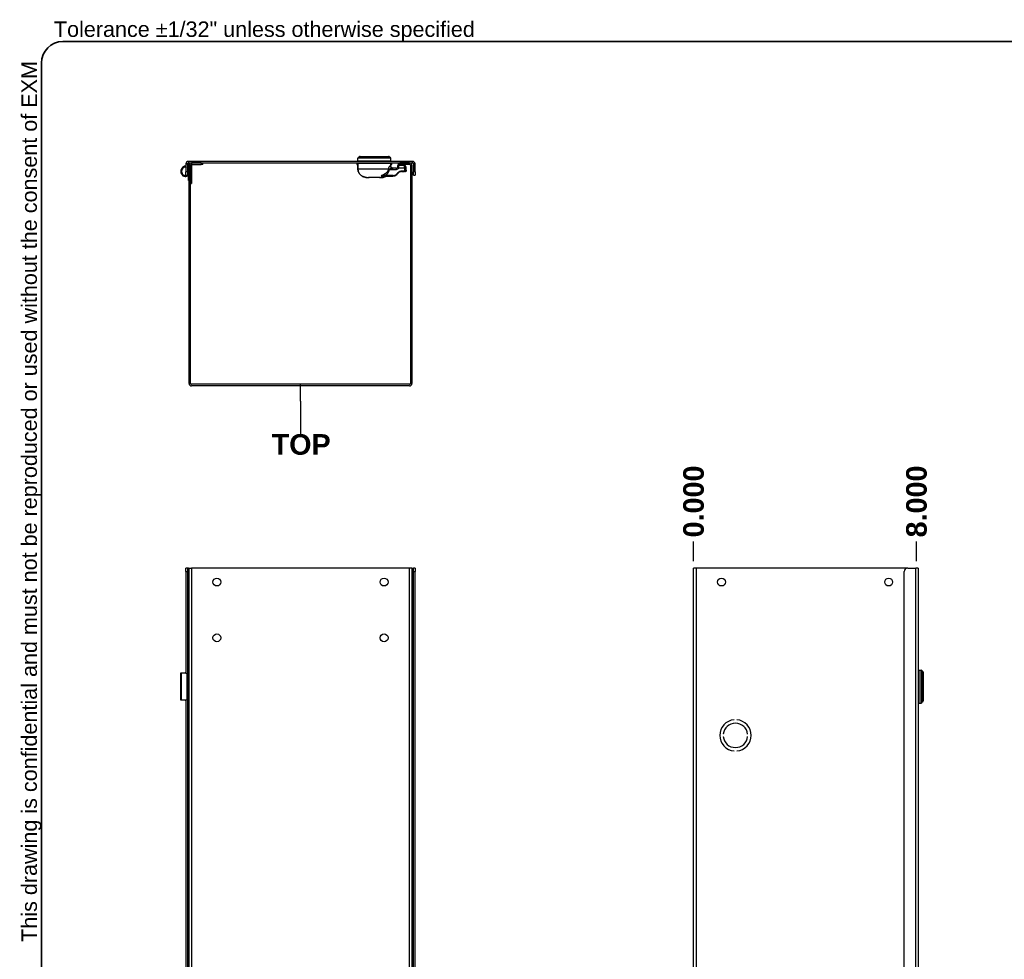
# Model space of a CAD drawing. Header units: inches. Extents: x 2 to 103, y 2 to 66.
# Tile 6 of 21: x 2 to 37, y 33 to 66. Entities that reach past the tile are written whole.
import ezdxf

# ---------------------------------------------------------------- set-up
doc = ezdxf.new("R2010")
doc.units = ezdxf.units.IN
doc.header["$LTSCALE"] = 6.141898
doc.header["$MEASUREMENT"] = 0
doc.linetypes.add('CHAIN', pattern=[0.7087, 0.4724, -0.0591, 0.1181, -0.0591])
doc.layers.get('0').update_dxf_attribs({"lineweight": 25})
for name, color, linetype, lineweight in [('Dimensions(ANSI)', 7, 'Continuous', 25), ('Sketch Geometry(ANSI)', 7, 'Continuous', 25), ('Symbols(ANSI)', 7, 'Continuous', 25), ('Visible Edges(ANSI)', 7, 'Continuous', 25), ('Visible Tangent Edges(ANSI)', 7, 'Continuous', 25), ('Work Point(ANSI)', 7, 'Continuous', 25)]:
    doc.layers.add(name, color=color, linetype=linetype, lineweight=lineweight)
doc.styles.add('Current-ANSI', font='arial.ttf')
doc.styles.add('Dimension-ANSI', font='arialbd.ttf')
doc.dimstyles.new('INCH-ANSI-VERTICAL', dxfattribs={"dimscale": 6.141898, "dimtxt": 0.12, "dimasz": 0.098425, "dimexe": 0.04, "dimexo": 0.04, "dimgap": 0.031496, "dimtad": 0, "dimtih": 1, "dimtoh": 1, "dimdec": 3, "dimrnd": 1e-08, "dimzin": 0, "dimdsep": 46, "dimtxsty": 'Dimension-ANSI', "dimcen": 0.09, "dimdle": 0.312, "dimclrd": 179, "dimclre": 179, "dimclrt": 7, "dimadec": 1, "dimazin": 0, "dimtfac": 1, "dimtdec": 3, "dimtofl": 0, "dimtmove": 0, "dimatfit": 3, "dimfxl": 1, "dimtolj": 1, "dimtzin": 4, "dimlwd": 25, "dimlwe": 25, "dimarcsym": 0})

# ---------------------------------------------------------------- blocks, each defined once
blk = doc.blocks.new('Datum Identifier3')
at = {"layer": 'Symbols(ANSI)', "color": 7, "linetype": 'Continuous', "lineweight": 25}
for p, q in [((1.9475, 8.5942), (1.9475, 8.6927)), ((1.9475, 8.5942), (1.9475, 8.5886)), ((1.9475, 8.5886), (1.9475, 8.4045))]:
    blk.add_line(p, q, dxfattribs=at)
at = {"layer": 'Symbols(ANSI)', "color": 7, "insert": (1.779, 8.2805), "char_height": 0.12, "attachment_point": 7, "style": 'Dimension-ANSI'}
blk.add_mtext('TOP', dxfattribs=at)
blk = doc.blocks.new('*D17')
at = {"layer": 'Defpoints', "color": 0, "linetype": 'Continuous', "transparency": 16777216}
for p in [(26.042, 47.759), (26.042, 46.806), (26.042, 46.806)]:
    blk.add_point(p, dxfattribs=at)
at = {"layer": 'Dimensions(ANSI)', "color": 179, "linetype": 'Continuous', "lineweight": 25, "true_color": 0x262658, "transparency": 16777216}
blk.add_line((26.042, 47.051), (26.042, 47.759), dxfattribs=at)
at = {"layer": 'Dimensions(ANSI)', "color": 7, "linetype": 'Continuous', "lineweight": 25, "transparency": 16777216, "insert": (26.042, 49.194), "char_height": 0.737, "attachment_point": 5, "rotation": 90, "style": 'Dimension-ANSI'}
blk.add_mtext('\\A1;0.000', dxfattribs=at)
blk = doc.blocks.new('*D18')
at = {"layer": 'Defpoints', "color": 0, "linetype": 'Continuous', "transparency": 16777216}
for p in [(34.027, 47.759), (26.042, 46.806), (34.027, 46.806)]:
    blk.add_point(p, dxfattribs=at)
at = {"layer": 'Dimensions(ANSI)', "color": 179, "linetype": 'Continuous', "lineweight": 25, "true_color": 0x262658, "transparency": 16777216}
blk.add_line((34.027, 47.051), (34.027, 47.759), dxfattribs=at)
at = {"layer": 'Dimensions(ANSI)', "color": 7, "linetype": 'Continuous', "lineweight": 25, "transparency": 16777216, "insert": (34.027, 49.194), "char_height": 0.737, "attachment_point": 5, "rotation": 90, "style": 'Dimension-ANSI'}
blk.add_mtext('\\A1;8.000', dxfattribs=at)
blk = doc.blocks.new('Borders 1_EXM - B (Inch)')
at = {"layer": 'Sketch Geometry(ANSI)', "linetype": 'Continuous', "lineweight": 35}
for p, q in [((16.4375, 10.6915), (0.5625, 10.6915)), ((0.4375, 10.5665), (0.4375, 0.3795))]:
    blk.add_line(p, q, dxfattribs=at)
blk.add_arc((0.5625, 10.5665), 0.125, 90, 180, dxfattribs=at)
at = {"layer": 'Symbols(ANSI)', "color": 7, "insert": (0.5095, 10.6915), "char_height": 0.09, "attachment_point": 7, "style": 'Current-ANSI'}
blk.add_mtext('Tolerance ±1/32" unless otherwise specified', dxfattribs=at)
at = {"layer": 'Symbols(ANSI)', "color": 7, "insert": (0.4375, 5.4415), "char_height": 0.09, "attachment_point": 7, "rotation": 90, "style": 'Current-ANSI'}
blk.add_mtext('This drawing is confidential and must not be reproduced or used without the consent of EXM', dxfattribs=at)
at = {"layer": 'Symbols(ANSI)', "color": 7, "style": 'Current-ANSI'}
blk.add_attdef('FILENAME_AND_PATH_001', (6.2084, 10.718), '', height=0.09, dxfattribs=at)

msp = doc.modelspace()

# ---------------------------------------------------------------- linework, layer by layer
at = {"layer": 'Visible Edges(ANSI)'}
for p, q in [((15.97752, 61.37385), (7.94515, 61.37385)), ((14.01678, 61.39349), (14.01678, 61.48387)), ((14.09458, 61.5546), (15.1178, 61.5546)), ((15.19559, 61.39349), (15.19559, 61.48387)), ((7.85931, 61.28801), (7.85931, 60.99957)), ((7.91421, 61.28801), (7.91421, 60.99957)), ((7.91664, 61.2384), (7.93361, 61.27479)), ((7.94982, 60.76865), (7.92523, 61.12023)), ((7.96032, 61.26234), (7.94335, 61.22595)), ((7.94515, 61.31895), (15.97752, 61.31895)), ((7.95455, 61.12354), (7.9691, 60.91539)), ((7.9691, 61.25907), (7.97312, 61.25907)), ((7.9691, 61.23312), (7.9691, 61.25907)), ((7.9691, 53.42032), (7.9691, 61.23312)), ((8.02399, 53.42032), (8.02399, 61.23312)), ((8.05346, 61.24822), (8.05346, 60.65882)), ((8.40825, 61.31895), (8.05493, 61.31895)), ((8.05493, 61.26406), (8.40825, 61.26406)), ((8.46813, 61.26406), (8.40825, 61.26406)), ((8.46813, 61.26406), (8.46813, 61.31895)), ((13.97749, 61.31895), (13.97749, 61.27402)), ((14.00709, 61.26314), (13.9868, 61.26421)), ((14.00709, 61.26314), (14.01619, 61.26267)), ((14.01619, 61.29615), (14.01619, 61.10951)), ((14.02605, 61.30598), (15.18967, 61.30598)), ((14.9893, 61.3149), (14.22308, 61.3149)), ((14.5276, 61.30598), (14.5276, 61.3149)), ((14.68478, 61.3149), (14.68478, 61.30598)), ((15.20008, 61.20617), (15.20008, 61.29615)), ((15.20008, 61.26287), (15.20529, 61.26314)), ((15.22558, 61.26421), (15.20529, 61.26314)), ((15.23489, 61.27402), (15.23489, 61.31895)), ((15.39206, 61.12758), (15.25217, 61.12758)), ((15.43135, 61.20518), (15.43135, 61.18393)), ((15.43135, 61.18393), (15.43135, 61.16688)), ((15.45454, 61.31895), (15.45454, 61.26406)), ((15.51442, 61.26406), (15.45454, 61.26406)), ((15.47163, 61.24446), (15.66908, 61.23952)), ((15.86773, 61.31895), (15.51442, 61.31895)), ((15.86773, 61.26406), (15.51442, 61.26406)), ((15.59663, 61.0097), (15.68237, 61.0097)), ((15.72588, 61.0097), (15.68237, 61.0097)), ((15.7457, 61.14637), (15.7457, 61.16096)), ((15.7457, 61.05525), (15.7457, 61.14637)), ((15.89867, 61.23312), (15.89867, 53.42032)), ((15.95357, 61.23312), (15.95357, 53.42032)), ((16.00846, 61.28801), (16.00846, 60.99957)), ((16.06335, 60.99957), (16.06335, 61.28801)), ((7.85931, 60.87482), (7.85931, 60.99957)), ((7.85931, 60.87482), (7.91421, 60.87482)), ((7.90808, 60.85529), (7.89897, 60.87482)), ((7.90808, 60.85529), (7.90172, 60.85232)), ((7.91421, 60.99957), (7.91421, 60.87482)), ((7.9553, 60.69025), (7.94982, 60.76865)), ((7.9553, 60.69025), (7.9691, 60.69122)), ((8.05346, 60.65882), (8.05346, 60.58023)), ((14.32022, 60.7969), (14.32022, 60.7969)), ((14.32367, 60.79516), (14.394, 60.79516)), ((14.394, 60.79516), (14.41365, 60.79516)), ((14.41351, 60.79524), (14.41351, 60.79524)), ((14.41365, 60.79516), (14.42514, 60.79516)), ((14.41948, 60.79518), (14.41948, 60.79518)), ((14.78724, 60.79516), (14.42514, 60.79516)), ((14.78724, 60.79516), (14.79873, 60.79516)), ((14.7929, 60.79518), (14.7929, 60.79518)), ((14.79873, 60.79516), (14.81837, 60.79516)), ((14.79886, 60.79524), (14.79886, 60.79524)), ((14.81837, 60.79516), (14.88812, 60.79516)), ((14.92831, 60.84722), (15.27139, 60.84722)), ((15.41031, 60.90477), (15.4577, 60.95216)), ((16.00846, 60.87482), (16.00846, 60.99957)), ((16.00846, 60.87482), (16.06335, 60.87482)), ((16.06335, 60.99957), (16.06335, 60.87482)), ((8.02399, 60.58023), (8.05346, 60.58023)), ((15.86773, 53.38938), (8.05493, 53.38938)), ((15.86773, 53.33449), (8.05493, 53.33449)), ((7.85931, 46.68092), (7.85931, 46.80568)), ((7.91421, 46.80568), (7.85931, 46.80568)), ((7.85931, 46.68092), (7.85931, 43.05006)), ((7.94515, 46.80568), (7.91421, 46.80568)), ((7.91421, 46.80568), (7.91421, 46.68092)), ((7.91421, 46.68092), (7.91421, 22.97704)), ((7.94515, 46.80568), (7.9691, 46.80568)), ((7.9691, 46.80568), (8.05493, 46.80568)), ((7.9691, 22.85228), (7.9691, 46.80568)), ((15.86773, 46.80568), (8.05493, 46.80568)), ((15.95357, 46.80568), (15.86773, 46.80568)), ((15.95357, 46.80568), (15.95357, 22.85228)), ((15.95357, 46.80568), (15.97752, 46.80568)), ((15.97752, 46.80568), (16.00846, 46.80568)), ((16.00846, 46.68092), (16.00846, 46.80568)), ((16.06335, 46.80568), (16.00846, 46.80568)), ((16.00846, 22.97704), (16.00846, 46.68092)), ((16.06335, 46.80568), (16.06335, 46.68092)), ((16.06335, 22.97704), (16.06335, 46.68092)), ((26.12832, 46.80568), (26.04249, 46.80568)), ((26.04249, 22.85228), (26.04249, 46.80568)), ((33.70758, 46.80568), (26.12832, 46.80568)), ((33.58282, 22.97704), (33.58282, 46.68092)), ((33.70758, 46.80568), (33.99602, 46.80568)), ((34.08185, 46.80568), (33.99602, 46.80568)), ((34.08185, 46.80568), (34.08185, 22.85228)), ((7.67392, 43.0551), (7.69495, 43.0551)), ((7.67392, 42.07276), (7.67392, 43.0551)), ((7.69495, 43.0551), (7.82957, 43.0551)), ((7.85931, 43.0551), (7.82957, 43.0551)), ((7.91421, 43.0551), (7.94335, 43.0551)), ((7.96032, 43.0551), (7.94335, 43.0551)), ((7.9691, 43.0551), (7.96032, 43.0551)), ((34.1015, 43.15334), (34.19187, 43.15334)), ((34.2626, 43.07554), (34.2626, 42.05232)), ((7.90808, 42.15135), (7.90808, 42.97652)), ((7.94335, 42.75058), (7.91421, 42.75058)), ((7.92523, 42.71227), (7.91421, 42.71227)), ((7.94982, 42.71227), (7.92523, 42.71227)), ((7.94335, 42.75058), (7.96032, 42.75058)), ((7.9691, 42.71227), (7.94982, 42.71227)), ((7.96032, 42.75058), (7.9691, 42.75058)), ((7.91421, 42.4156), (7.92523, 42.4156)), ((7.91421, 42.37729), (7.94335, 42.37729)), ((7.92523, 42.4156), (7.94982, 42.4156)), ((7.93886, 42.47552), (7.93886, 42.65234)), ((7.93886, 42.65234), (7.94516, 42.65234)), ((7.94516, 42.47552), (7.93886, 42.47552)), ((7.96032, 42.37729), (7.94335, 42.37729)), ((7.94501, 42.65234), (7.94501, 42.47552)), ((7.94982, 42.4156), (7.9691, 42.4156)), ((7.9553, 42.63368), (7.9553, 42.49419)), ((7.9691, 42.37729), (7.96032, 42.37729)), ((7.69495, 42.07276), (7.67392, 42.07276)), ((7.82957, 42.07276), (7.69495, 42.07276)), ((7.82957, 42.07276), (7.85931, 42.07276)), ((7.85931, 42.0778), (7.85931, 27.58016)), ((7.94335, 42.07276), (7.91421, 42.07276)), ((7.94335, 42.07276), (7.96032, 42.07276)), ((7.96032, 42.07276), (7.9691, 42.07276)), ((34.1015, 41.97453), (34.19187, 41.97453)), ((27.48968, 41.37652), (27.48968, 41.37642)), ((27.58948, 41.37642), (27.58948, 41.37652)), ((27.10486, 40.85725), (27.10476, 40.85725)), ((27.10476, 40.77741), (27.10486, 40.77741)), ((27.9744, 40.85725), (27.9743, 40.85725)), ((27.9743, 40.77741), (27.9744, 40.77741)), ((27.48968, 40.25825), (27.48968, 40.25815)), ((27.58948, 40.25815), (27.58948, 40.25825))]:
    msp.add_line(p, q, dxfattribs=at)
at = {"layer": 'Visible Edges(ANSI)', "flags": 128}
for points in [[(14.02605, 61.30598), (14.02258, 61.30535), (14.01942, 61.30342), (14.01708, 61.30023), (14.01619, 61.29615)], [(14.01619, 61.10951), (14.01753, 61.0814), (14.02154, 61.05354), (14.02818, 61.02619), (14.03737, 60.99958), (14.04902, 60.97394), (14.06309, 60.94939), (14.07939, 60.92624), (14.09767, 60.90475), (14.11773, 60.88506), (14.13951, 60.86717), (14.16279, 60.85122), (14.18723, 60.83734), (14.21263, 60.82554), (14.23892, 60.81576), (14.26585, 60.80798), (14.29317, 60.80217)], [(14.07983, 61.31895), (14.08289, 61.31369), (14.0875, 61.30954), (14.09322, 61.30689), (14.09954, 61.30598)], [(15.11283, 61.30598), (15.11916, 61.30689), (15.12488, 61.30954), (15.12948, 61.31369), (15.13254, 61.31895)], [(15.20008, 61.29615), (15.20005, 61.29679), (15.19998, 61.29746), (15.19985, 61.29813), (15.19969, 61.29878), (15.19949, 61.29941), (15.19925, 61.3), (15.19896, 61.30058), (15.19862, 61.30116), (15.19823, 61.30172), (15.19782, 61.30225), (15.19739, 61.30275), (15.19693, 61.30319), (15.19644, 61.30361), (15.1959, 61.30401), (15.19533, 61.30439), (15.19474, 61.30472), (15.19415, 61.30502), (15.19357, 61.30526), (15.19295, 61.30547), (15.19231, 61.30565), (15.19164, 61.30579), (15.19097, 61.30589), (15.19031, 61.30596), (15.18967, 61.30598)], [(15.24284, 61.13741), (15.23969, 61.13916), (15.2366, 61.14107), (15.23359, 61.1431), (15.23068, 61.14525), (15.22791, 61.14747), (15.2253, 61.14976), (15.22287, 61.15209), (15.2205, 61.15459), (15.21819, 61.15727), (15.21596, 61.1601), (15.21383, 61.16304), (15.21182, 61.16606), (15.20995, 61.16914), (15.20825, 61.17225), (15.20674, 61.17535), (15.20543, 61.17845), (15.20424, 61.18171), (15.20319, 61.1851), (15.20228, 61.1886), (15.20151, 61.19215), (15.2009, 61.19572), (15.20045, 61.19928), (15.20017, 61.20277), (15.20008, 61.20617)], [(15.24284, 61.13741), (15.24437, 61.13663), (15.24592, 61.13589), (15.24749, 61.13518), (15.24908, 61.1345), (15.25068, 61.13387), (15.25228, 61.13327), (15.25389, 61.1327), (15.25553, 61.13216), (15.25721, 61.13164), (15.25892, 61.13115), (15.26067, 61.13069), (15.26244, 61.13025), (15.26424, 61.12985), (15.26607, 61.12947), (15.26793, 61.12912), (15.26981, 61.12881), (15.27171, 61.12853), (15.27364, 61.12829), (15.27559, 61.12808), (15.27756, 61.1279), (15.27956, 61.12776), (15.28157, 61.12766), (15.28359, 61.1276), (15.28564, 61.12758)], [(15.43135, 61.16688), (15.43135, 61.16648), (15.43135, 61.16607), (15.43134, 61.16566), (15.43132, 61.16524), (15.4313, 61.16481), (15.43128, 61.16438), (15.43125, 61.16395), (15.43121, 61.16351), (15.43117, 61.16307), (15.43112, 61.16263), (15.43107, 61.16218), (15.43102, 61.16173), (15.43095, 61.16128), (15.43089, 61.16083), (15.43081, 61.16037), (15.43073, 61.15991), (15.43065, 61.15945), (15.43055, 61.15899), (15.43046, 61.15853), (15.43035, 61.15806), (15.43024, 61.1576), (15.43013, 61.15714), (15.43001, 61.15668), (15.42988, 61.15622)], [(15.74552, 61.02935), (15.7456, 61.04231), (15.7457, 61.05525)], [(7.87909, 60.87481), (7.87722, 60.87415), (7.87524, 60.87348), (7.87315, 60.87281), (7.87095, 60.87215), (7.86866, 60.8715), (7.86627, 60.87088), (7.86381, 60.8703), (7.86127, 60.86975), (7.85868, 60.86924), (7.85604, 60.86877), (7.85337, 60.86836), (7.85068, 60.868), (7.84799, 60.8677), (7.84525, 60.86746), (7.84242, 60.86727), (7.83953, 60.86715), (7.83657, 60.86709), (7.83357, 60.86709), (7.83053, 60.86716), (7.82746, 60.86731), (7.82438, 60.86754), (7.82129, 60.86784), (7.8182, 60.86822), (7.81512, 60.86867)], [(7.82957, 60.8377), (7.83331, 60.83761), (7.83709, 60.83762), (7.84091, 60.83772), (7.84473, 60.8379), (7.84854, 60.83818), (7.85233, 60.83854), (7.85606, 60.83898), (7.85974, 60.83951), (7.86333, 60.84012), (7.86682, 60.8408), (7.87021, 60.84153), (7.87347, 60.84231), (7.87661, 60.84313), (7.87961, 60.84398), (7.88246, 60.84485), (7.88515, 60.84571), (7.88767, 60.84658), (7.89007, 60.84745), (7.89236, 60.84833), (7.89453, 60.84919), (7.89655, 60.85003), (7.89844, 60.85084), (7.90016, 60.85161), (7.90172, 60.85232)], [(14.32022, 60.7969), (14.31934, 60.79712), (14.31729, 60.79757), (14.31443, 60.79815), (14.31094, 60.79884), (14.30694, 60.79961), (14.30256, 60.80044), (14.29792, 60.80131), (14.29317, 60.80217)], [(14.39507, 60.79526), (14.3969, 60.79533), (14.40108, 60.79537), (14.40686, 60.79533), (14.41351, 60.79524)], [(14.41948, 60.79518), (14.41923, 60.79518), (14.41898, 60.79519), (14.41873, 60.79519), (14.41848, 60.79519), (14.41823, 60.79519), (14.41799, 60.79519), (14.41774, 60.7952), (14.41749, 60.7952), (14.41724, 60.7952), (14.41699, 60.7952), (14.41674, 60.79521), (14.41649, 60.79521), (14.41625, 60.79521), (14.416, 60.79521), (14.41575, 60.79522), (14.4155, 60.79522), (14.41525, 60.79522), (14.415, 60.79523), (14.41476, 60.79523), (14.41451, 60.79523), (14.41426, 60.79523), (14.41401, 60.79524), (14.41376, 60.79524), (14.41351, 60.79524)], [(14.79886, 60.79524), (14.79862, 60.79524), (14.79837, 60.79524), (14.79812, 60.79523), (14.79787, 60.79523), (14.79762, 60.79523), (14.79737, 60.79523), (14.79712, 60.79522), (14.79688, 60.79522), (14.79663, 60.79522), (14.79638, 60.79521), (14.79613, 60.79521), (14.79588, 60.79521), (14.79563, 60.79521), (14.79538, 60.7952), (14.79514, 60.7952), (14.79489, 60.7952), (14.79464, 60.7952), (14.79439, 60.79519), (14.79414, 60.79519), (14.79389, 60.79519), (14.79365, 60.79519), (14.7934, 60.79519), (14.79315, 60.79518), (14.7929, 60.79518)], [(14.79886, 60.79524), (14.80552, 60.79533), (14.8113, 60.79537), (14.81548, 60.79533), (14.81731, 60.79526)], [(14.91932, 60.80227), (14.91447, 60.80138), (14.90974, 60.8005), (14.90528, 60.79964), (14.90121, 60.79885), (14.89764, 60.79815), (14.89472, 60.79756), (14.89263, 60.79711), (14.89172, 60.79688)], [(14.8945, 60.79751), (14.89912, 60.79844), (14.90509, 60.79961), (14.91198, 60.80092), (14.91932, 60.80227)], [(14.91932, 60.80227), (14.95139, 60.80934), (14.98295, 60.81916), (15.01352, 60.8318), (15.0283, 60.83916), (15.04267, 60.84721)], [(15.03068, 60.84441), (15.03688, 60.84651), (15.04345, 60.84722)], [(7.82957, 43.0551), (7.83331, 43.05503), (7.83709, 43.0548), (7.84091, 43.05441), (7.84473, 43.05385), (7.84854, 43.05313), (7.85233, 43.05224), (7.85606, 43.05116), (7.85974, 43.0499), (7.86333, 43.04846), (7.86682, 43.04683), (7.87021, 43.04503), (7.87347, 43.04307), (7.87661, 43.04096), (7.87961, 43.03871), (7.88246, 43.03633), (7.88515, 43.03383), (7.88767, 43.03123), (7.89007, 43.02846), (7.89236, 43.02554), (7.89453, 43.02248), (7.89655, 43.01927), (7.89844, 43.01594), (7.90016, 43.0125), (7.90172, 43.00896)], [(7.90172, 42.1189), (7.90016, 42.11536), (7.89844, 42.11192), (7.89655, 42.10859), (7.89453, 42.10539), (7.89236, 42.10232), (7.89007, 42.0994), (7.88767, 42.09664), (7.88515, 42.09403), (7.88246, 42.09154), (7.87961, 42.08916), (7.87661, 42.08691), (7.87347, 42.0848), (7.87021, 42.08284), (7.86682, 42.08103), (7.86333, 42.07941), (7.85974, 42.07796), (7.85606, 42.0767), (7.85233, 42.07563), (7.84854, 42.07473), (7.84473, 42.07401), (7.84091, 42.07346), (7.83709, 42.07307), (7.83331, 42.07284), (7.82957, 42.07276)]]:
    msp.add_lwpolyline(points, dxfattribs=at)
at = {"layer": 'Visible Edges(ANSI)'}
for centre in [(8.96716, 46.30665), (14.95551, 46.30665), (27.04055, 46.30665), (33.0289, 46.30665), (8.96716, 44.31053), (14.95551, 44.31053)]:
    msp.add_circle(centre, 0.14023, dxfattribs=at)
for centre, radius, start, end in [((7.94515, 61.28801), 0.08583, 90, 180), ((14.05608, 61.48387), 0.03929, 104.293538, 180), ((14.03643, 61.39349), 0.01965, 180, 270), ((14.04153, 61.54098), 0.01965, 284.293538, 334.169503), ((14.09458, 61.5153), 0.03929, 90, 154.169503), ((15.1178, 61.5153), 0.03929, 25.830497, 90), ((15.17085, 61.54098), 0.01965, 205.830497, 255.706462), ((15.1563, 61.48387), 0.03929, 0, 75.706462), ((15.17595, 61.39349), 0.01965, 270, 0), ((15.97752, 61.28801), 0.08583, 0, 90), ((7.87038, 61.01246), 0.19647, 93.230377, 206.755011), ((7.87038, 61.01246), 0.167, 93.801218, 206.755011), ((7.86207, 61.11581), 0.06332, 92.496759, 94.598767), ((7.94515, 61.28801), 0.03094, 90, 180), ((7.87038, 61.25997), 0.05104, 329.155661, 335), ((7.87038, 61.25997), 0.08051, 302.976603, 335), ((7.86207, 61.11581), 0.06332, 4, 34.573788), ((7.86323, 61.11715), 0.09153, 4, 55.734829), ((7.99059, 61.24822), 0.06287, 70.203011, 155), ((7.99059, 61.24822), 0.0334, 102.051451, 155), ((8.05493, 61.23312), 0.08583, 90, 180), ((8.05493, 61.23312), 0.03094, 90, 180), ((7.99059, 61.24822), 0.06287, 0, 14.407211), ((13.98731, 61.27402), 0.00982, 180, 267), ((14.22308, 61.32473), 0.00982, 216.01521, 270), ((14.43919, 61.30508), 0.00982, 5.232646, 90), ((14.77319, 61.30508), 0.00982, 90, 174.767354), ((14.9893, 61.32473), 0.00982, 270, 323.98479), ((15.22506, 61.27402), 0.00982, 273, 0), ((15.39206, 61.16688), 0.03929, 270, 344.254761), ((15.47065, 61.20518), 0.03929, 88.567904, 180), ((15.59663, 60.81324), 0.19647, 90, 135), ((15.66712, 61.16096), 0.07859, 0, 88.567904), ((15.72588, 61.02935), 0.01965, 270, 0), ((15.86773, 61.23312), 0.08583, 0, 90), ((15.86773, 61.23312), 0.03094, 0, 90), ((15.97752, 61.28801), 0.03094, 0, 90), ((7.8353, 60.99477), 0.15717, 206.755011, 267.909805), ((7.8353, 60.99477), 0.1277, 206.755011, 260.910783), ((14.32367, 60.80439), 0.00923, 228.065107, 270), ((14.394, 60.80498), 0.00982, 270, 279.283862), ((14.81837, 60.80498), 0.00982, 260.715799, 270), ((14.88812, 60.80498), 0.00982, 270, 310.497916), ((15.27139, 61.04369), 0.19647, 270, 315), ((8.05493, 53.42032), 0.08583, 180, 270), ((8.05493, 53.42032), 0.03094, 180, 270), ((15.86773, 53.42032), 0.08583, 270, 0), ((15.86773, 53.42032), 0.03094, 270, 0), ((33.70758, 46.68092), 0.12476, 90, 180), ((34.1015, 43.13369), 0.01965, 90, 180), ((34.19187, 43.11404), 0.03929, 14.293538, 90), ((34.24899, 43.1286), 0.01965, 194.293538, 244.169503), ((34.22331, 43.07554), 0.03929, 0, 64.169503), ((34.1015, 41.99418), 0.01965, 180, 270), ((34.19187, 42.01382), 0.03929, 270, 345.706462), ((34.24899, 41.99927), 0.01965, 115.830497, 165.706462), ((34.22331, 42.05232), 0.03929, 295.830497, 0), ((27.53958, 40.81733), 0.56141, 95.099689, 264.900311), ((27.53958, 40.81733), 0.56131, 95.100598, 264.899402), ((27.53958, 40.81733), 0.56141, 275.099689, 84.900311), ((27.53958, 40.81733), 0.56131, 275.100598, 84.899402), ((27.53958, 40.81733), 0.43665, 5.245797, 174.754203), ((27.53958, 40.81733), 0.43655, 5.247, 174.753), ((27.53958, 40.81733), 0.43665, 185.245797, 354.754203), ((27.53958, 40.81733), 0.43655, 185.247, 354.753)]:
    msp.add_arc(centre, radius, start, end, dxfattribs=at)
for centre, major_axis, ratio, start_param, end_param in [((14.7929, 60.79718), (-0.04035, -0.00029), 0.04944954, 1.42978978, 1.57053233), ((7.83685, 42.97652), (0, -0.07859), 0.90630779, 1.57079633, 1.99641102), ((7.94982, 42.63368), (0, 0.07859), 0.06975647, 4.71238898, 6.28318531), ((7.94982, 42.49419), (0, -0.07859), 0.06975647, 0, 1.57079633), ((7.83685, 42.15135), (0, -0.07859), 0.90630779, 1.14518164, 1.57079633)]:
    msp.add_ellipse(centre, major_axis=major_axis, ratio=ratio, start_param=start_param, end_param=end_param, dxfattribs=at)
at = {"layer": 'Visible Tangent Edges(ANSI)'}
for p, q in [((7.94515, 61.37385), (7.94515, 61.31895)), ((15.19559, 61.48387), (14.01678, 61.48387)), ((14.01678, 61.39349), (15.19559, 61.39349)), ((15.166, 61.52194), (14.04638, 61.52194)), ((14.05921, 61.53242), (15.15317, 61.53242)), ((15.97752, 61.31895), (15.97752, 61.37385)), ((7.91421, 61.28801), (7.85931, 61.28801)), ((8.02399, 61.23312), (7.9691, 61.23312)), ((8.05493, 61.31895), (8.05493, 61.26406)), ((8.40825, 61.31895), (8.40825, 61.26406)), ((13.97749, 61.27402), (13.9981, 61.27295)), ((13.9981, 61.31895), (13.9981, 61.27295)), ((13.9981, 61.27295), (14.0076, 61.27295)), ((14.00709, 61.26314), (14.0076, 61.27295)), ((14.0076, 61.27295), (14.0076, 61.31895)), ((14.01619, 61.2725), (14.0076, 61.27295)), ((14.01619, 61.29615), (14.01677, 61.29615)), ((14.01619, 61.10951), (14.01677, 61.10951)), ((14.01677, 61.10951), (14.01677, 61.29615)), ((15.20008, 61.29615), (14.01677, 61.29615)), ((14.01677, 61.10951), (15.10476, 61.10951)), ((14.45884, 61.30598), (14.45884, 61.3149)), ((14.51778, 61.3149), (14.51778, 61.30598)), ((14.53742, 61.30598), (14.53742, 61.3149)), ((14.67495, 61.3149), (14.67495, 61.30598)), ((14.6946, 61.30598), (14.6946, 61.3149)), ((14.75354, 61.3149), (14.75354, 61.30598)), ((15.14388, 61.08829), (15.40223, 61.08829)), ((15.18039, 61.20617), (15.20008, 61.20617)), ((15.20477, 61.27295), (15.20008, 61.27271)), ((15.20477, 61.31895), (15.20477, 61.27295)), ((15.20477, 61.27295), (15.20529, 61.26314)), ((15.20477, 61.27295), (15.21427, 61.27295)), ((15.21427, 61.27295), (15.21427, 61.31895)), ((15.21427, 61.27295), (15.23489, 61.27402)), ((15.47276, 61.22227), (15.47163, 61.24446)), ((15.51442, 61.26406), (15.51442, 61.31895)), ((15.68746, 61.02935), (15.60171, 61.02935)), ((15.66908, 61.23952), (15.67123, 61.22306)), ((15.68746, 61.14637), (15.7457, 61.14637)), ((15.68746, 61.14637), (15.68746, 61.02935)), ((15.68746, 61.02935), (15.74546, 61.02935)), ((15.74552, 61.02935), (15.74546, 61.02935)), ((15.86773, 61.26406), (15.86773, 61.31895)), ((15.95357, 61.23312), (15.89867, 61.23312)), ((16.06335, 61.28801), (16.00846, 61.28801)), ((7.81512, 60.86867), (7.82957, 60.8377)), ((7.91421, 60.99957), (7.85931, 60.99957)), ((7.9691, 60.77), (7.94982, 60.76865)), ((8.05346, 60.65882), (8.02399, 60.65882)), ((14.29317, 60.80217), (14.29318, 60.80223)), ((14.41365, 60.79516), (14.41365, 60.79524)), ((14.79873, 60.79516), (14.79873, 60.79524)), ((15.018, 60.83681), (14.90361, 60.83681)), ((14.9193, 60.80234), (14.91932, 60.80227)), ((15.27647, 60.86687), (14.98967, 60.86687)), ((15.44889, 60.96605), (15.4015, 60.91866)), ((16.06335, 60.99957), (16.00846, 60.99957)), ((7.85931, 46.68092), (7.91421, 46.68092)), ((7.94515, 46.80568), (7.94515, 43.0551)), ((8.05493, 46.80568), (8.05493, 22.85228)), ((15.86773, 22.85228), (15.86773, 46.80568)), ((15.97752, 22.85228), (15.97752, 46.80568)), ((16.00846, 46.68092), (16.06335, 46.68092)), ((26.12832, 46.80568), (26.12832, 22.85228)), ((33.99602, 22.85228), (33.99602, 46.80568)), ((7.69495, 42.07276), (7.69495, 43.0551)), ((7.94335, 42.75058), (7.94335, 43.0551)), ((7.96032, 42.75058), (7.96032, 43.0551)), ((34.1015, 43.15334), (34.1015, 41.97453)), ((34.19187, 41.97453), (34.19187, 43.15334)), ((34.22995, 42.00412), (34.22995, 43.12374)), ((34.24043, 43.11091), (34.24043, 42.01695)), ((7.90172, 42.1189), (7.90172, 43.00896)), ((7.92523, 42.71227), (7.92523, 42.4156)), ((7.94515, 42.75058), (7.94515, 42.71227)), ((7.94335, 42.07276), (7.94335, 42.37729)), ((7.94515, 42.4156), (7.94515, 42.37729)), ((7.94516, 42.65234), (7.94516, 42.47552)), ((7.9553, 42.63368), (7.9691, 42.63368)), ((7.9691, 42.49419), (7.9553, 42.49419)), ((7.96032, 42.07276), (7.96032, 42.37729)), ((7.94515, 42.07276), (7.94515, 27.5852))]:
    msp.add_line(p, q, dxfattribs=at)
at = {"layer": 'Visible Tangent Edges(ANSI)', "flags": 128}
for points in [[(14.01677, 61.29615), (14.01679, 61.29682), (14.01685, 61.29748), (14.01696, 61.29814), (14.01711, 61.29878), (14.01729, 61.29941), (14.01752, 61.30002), (14.01778, 61.30062), (14.01808, 61.30119), (14.01842, 61.30174), (14.01878, 61.30226), (14.01918, 61.30276), (14.0196, 61.30322), (14.02005, 61.30365), (14.02053, 61.30405), (14.02102, 61.30441), (14.02154, 61.30474), (14.02207, 61.30502), (14.02261, 61.30528), (14.02317, 61.30549), (14.02373, 61.30566), (14.02431, 61.3058), (14.02489, 61.3059), (14.02547, 61.30596), (14.02605, 61.30598)], [(14.29318, 60.80223), (14.27495, 60.80592), (14.25685, 60.81047), (14.23897, 60.8159), (14.22138, 60.82223), (14.20416, 60.82944), (14.18734, 60.83757), (14.17096, 60.84661), (14.15506, 60.85658), (14.13974, 60.86745), (14.12508, 60.87918), (14.11113, 60.89175), (14.09795, 60.90511), (14.08558, 60.91924), (14.07408, 60.9341), (14.0635, 60.94966), (14.0539, 60.96587), (14.04535, 60.98262), (14.03789, 60.99986), (14.03151, 61.0175), (14.02626, 61.03548), (14.02213, 61.05374), (14.01917, 61.07221), (14.01737, 61.09082), (14.01677, 61.10951)], [(14.06957, 61.31898), (14.06972, 61.31838), (14.06989, 61.31778), (14.07007, 61.31718), (14.07026, 61.31659), (14.07046, 61.316), (14.07068, 61.31542), (14.07091, 61.31484), (14.07115, 61.31427), (14.0714, 61.3137), (14.07167, 61.31313), (14.07195, 61.31258), (14.07224, 61.31202), (14.07254, 61.31148), (14.07285, 61.31094), (14.07318, 61.31041), (14.07351, 61.30988), (14.07386, 61.30937), (14.07422, 61.30886), (14.07459, 61.30836), (14.07497, 61.30786), (14.07536, 61.30738), (14.07576, 61.3069), (14.07617, 61.30644), (14.07659, 61.30598)], [(15.10226, 61.09253), (15.10116, 61.08316), (15.09958, 61.07384), (15.09754, 61.06459), (15.09504, 61.05545), (15.09209, 61.04642), (15.08872, 61.03753), (15.08491, 61.02881), (15.0807, 61.02026), (15.07608, 61.01192), (15.07109, 61.0038), (15.06574, 60.99591), (15.06004, 60.98824), (15.05401, 60.9808), (15.04766, 60.9736), (15.04101, 60.96664), (15.03406, 60.95993), (15.02684, 60.95346), (15.01935, 60.94725), (15.01161, 60.94129), (15.00365, 60.93558), (14.99549, 60.93014), (14.98714, 60.92496), (14.97862, 60.92005), (14.96997, 60.9154)], [(14.98967, 60.86687), (14.99961, 60.87269), (15.0094, 60.87883), (15.01903, 60.8853), (15.02847, 60.8921), (15.03768, 60.89923), (15.04666, 60.90668), (15.05536, 60.91445), (15.06378, 60.92253), (15.07188, 60.93092), (15.07966, 60.93962), (15.08709, 60.94862), (15.09415, 60.95792), (15.10084, 60.9675), (15.10712, 60.97738), (15.11299, 60.98753), (15.11843, 60.99795), (15.12339, 61.00863), (15.12788, 61.01954), (15.13186, 61.03065), (15.13534, 61.04193), (15.1383, 61.05336), (15.14071, 61.06492), (15.14258, 61.07657), (15.14388, 61.08829)], [(15.10476, 61.10951), (15.10462, 61.10882), (15.10448, 61.10813), (15.10435, 61.10743), (15.10422, 61.10674), (15.10409, 61.10604), (15.10397, 61.10534), (15.10385, 61.10464), (15.10373, 61.10393), (15.10361, 61.10323), (15.1035, 61.10252), (15.10339, 61.10181), (15.10328, 61.10111), (15.10318, 61.10039), (15.10308, 61.09968), (15.10298, 61.09897), (15.10289, 61.09826), (15.1028, 61.09754), (15.10271, 61.09683), (15.10263, 61.09612), (15.10255, 61.0954), (15.10247, 61.09468), (15.1024, 61.09397), (15.10233, 61.09325), (15.10226, 61.09253)], [(15.18039, 61.20617), (15.17728, 61.20599), (15.17409, 61.20545), (15.17082, 61.20457), (15.16749, 61.20334), (15.1641, 61.20177), (15.16066, 61.19987), (15.15718, 61.19765), (15.15367, 61.19511), (15.15012, 61.19226), (15.14656, 61.1891), (15.143, 61.18562), (15.13943, 61.18184), (15.13589, 61.17773), (15.13239, 61.1733), (15.12893, 61.16854), (15.12555, 61.16344), (15.12224, 61.15799), (15.11906, 61.15218), (15.11603, 61.146), (15.11319, 61.13946), (15.11059, 61.13252), (15.10828, 61.1252), (15.10631, 61.1175), (15.10476, 61.10951)], [(15.13578, 61.30598), (15.1362, 61.30644), (15.13661, 61.3069), (15.13701, 61.30738), (15.1374, 61.30786), (15.13778, 61.30836), (15.13815, 61.30886), (15.13851, 61.30937), (15.13886, 61.30988), (15.1392, 61.31041), (15.13952, 61.31094), (15.13984, 61.31148), (15.14014, 61.31202), (15.14043, 61.31258), (15.14071, 61.31313), (15.14097, 61.3137), (15.14123, 61.31427), (15.14147, 61.31484), (15.1417, 61.31542), (15.14192, 61.316), (15.14212, 61.31659), (15.14231, 61.31718), (15.14249, 61.31778), (15.14266, 61.31838), (15.14281, 61.31898)], [(15.14388, 61.08829), (15.14396, 61.08859), (15.14405, 61.08889), (15.14414, 61.08919), (15.14423, 61.08948), (15.14433, 61.08978), (15.14443, 61.09008), (15.14454, 61.09038), (15.14466, 61.09068), (15.14477, 61.09097), (15.1449, 61.09127), (15.14502, 61.09157), (15.14515, 61.09186), (15.14529, 61.09216), (15.14543, 61.09245), (15.14557, 61.09275), (15.14572, 61.09304), (15.14588, 61.09333), (15.14604, 61.09363), (15.1462, 61.09392), (15.14636, 61.09421), (15.14653, 61.0945), (15.14671, 61.09479), (15.14689, 61.09508), (15.14707, 61.09536)], [(15.14707, 61.09536), (15.14912, 61.09803), (15.15172, 61.10059), (15.15479, 61.10303), (15.15825, 61.10535), (15.16202, 61.10753), (15.16607, 61.10959), (15.17035, 61.11152), (15.1748, 61.11334), (15.17938, 61.11504), (15.18407, 61.11663), (15.18885, 61.1181), (15.19371, 61.11947), (15.19862, 61.12073), (15.20357, 61.12189), (15.20853, 61.12295), (15.2135, 61.1239), (15.21846, 61.12474), (15.22341, 61.12548), (15.22833, 61.12612), (15.23321, 61.12664), (15.23805, 61.12705), (15.24283, 61.12735), (15.24754, 61.12752), (15.25217, 61.12758)], [(15.67123, 61.22306), (15.66296, 61.22302), (15.65469, 61.22298), (15.64642, 61.22295), (15.63816, 61.22291), (15.62989, 61.22287), (15.62162, 61.22283), (15.61335, 61.2228), (15.60508, 61.22276), (15.59681, 61.22273), (15.58854, 61.22269), (15.58027, 61.22266), (15.572, 61.22263), (15.56373, 61.22259), (15.55546, 61.22256), (15.54719, 61.22253), (15.53892, 61.2225), (15.53065, 61.22247), (15.52238, 61.22244), (15.51411, 61.22241), (15.50584, 61.22238), (15.49757, 61.22235), (15.4893, 61.22232), (15.48103, 61.2223), (15.47276, 61.22227)], [(15.47913, 61.18819), (15.47894, 61.19032), (15.47874, 61.1924), (15.47854, 61.19444), (15.47832, 61.19642), (15.4781, 61.19836), (15.47787, 61.20023), (15.47763, 61.20204), (15.47739, 61.2038), (15.47714, 61.20548), (15.47688, 61.2071), (15.47662, 61.20865), (15.47635, 61.21013), (15.47607, 61.21154), (15.47579, 61.21288), (15.47551, 61.21416), (15.47522, 61.21536), (15.47492, 61.21649), (15.47462, 61.21755), (15.47432, 61.21853), (15.47401, 61.21944), (15.4737, 61.22026), (15.47339, 61.22101), (15.47307, 61.22168), (15.47276, 61.22227)], [(15.47787, 61.14555), (15.47812, 61.14739), (15.47835, 61.14924), (15.47856, 61.15109), (15.47876, 61.15294), (15.47894, 61.15479), (15.4791, 61.15664), (15.47924, 61.15848), (15.47937, 61.16033), (15.47948, 61.16216), (15.47957, 61.16399), (15.47964, 61.1658), (15.4797, 61.16761), (15.47974, 61.16941), (15.47976, 61.17119), (15.47977, 61.17297), (15.47976, 61.17473), (15.47973, 61.17648), (15.47969, 61.17821), (15.47963, 61.17993), (15.47956, 61.18162), (15.47947, 61.1833), (15.47937, 61.18495), (15.47926, 61.18658), (15.47913, 61.18819)], [(15.47787, 61.14555), (15.4866, 61.14558), (15.49534, 61.14561), (15.50407, 61.14564), (15.5128, 61.14567), (15.52153, 61.1457), (15.53027, 61.14573), (15.539, 61.14576), (15.54773, 61.1458), (15.55646, 61.14583), (15.5652, 61.14586), (15.57393, 61.14589), (15.58266, 61.14593), (15.5914, 61.14596), (15.60013, 61.146), (15.60886, 61.14603), (15.61759, 61.14607), (15.62633, 61.1461), (15.63506, 61.14614), (15.64379, 61.14618), (15.65253, 61.14622), (15.66126, 61.14625), (15.66999, 61.14629), (15.67872, 61.14633), (15.68746, 61.14637)], [(15.7457, 61.05525), (15.7457, 61.05422), (15.7457, 61.05318), (15.74569, 61.05214), (15.74569, 61.05109), (15.74568, 61.05003), (15.74567, 61.04897), (15.74565, 61.0479), (15.74564, 61.04683), (15.74563, 61.04576), (15.74561, 61.04468), (15.7456, 61.0436), (15.74558, 61.04251), (15.74557, 61.04142), (15.74555, 61.04033), (15.74554, 61.03924), (15.74553, 61.03814), (15.74551, 61.03704), (15.7455, 61.03595), (15.74549, 61.03485), (15.74548, 61.03375), (15.74547, 61.03265), (15.74547, 61.03155), (15.74547, 61.03045), (15.74546, 61.02935)], [(14.32305, 60.79616), (14.32297, 60.79625), (14.32275, 60.79636), (14.3224, 60.79648), (14.32193, 60.79661), (14.32134, 60.79677), (14.32062, 60.79693), (14.31979, 60.79712), (14.31885, 60.79732), (14.3178, 60.79754), (14.31664, 60.79777), (14.31539, 60.79802), (14.31405, 60.79829), (14.31263, 60.79857), (14.31112, 60.79886), (14.30954, 60.79916), (14.3079, 60.79948), (14.30619, 60.79981), (14.30443, 60.80015), (14.30262, 60.80049), (14.30078, 60.80084), (14.2989, 60.80119), (14.29701, 60.80154), (14.2951, 60.80189), (14.29318, 60.80223)], [(14.32367, 60.79516), (14.32364, 60.79516), (14.32362, 60.79517), (14.32359, 60.79517), (14.32357, 60.79518), (14.32354, 60.7952), (14.32352, 60.79521), (14.32349, 60.79523), (14.32347, 60.79525), (14.32344, 60.79528), (14.32342, 60.79531), (14.32339, 60.79534), (14.32337, 60.79538), (14.32334, 60.79542), (14.32332, 60.79547), (14.32329, 60.79552), (14.32326, 60.79557), (14.32324, 60.79563), (14.32321, 60.79569), (14.32319, 60.79576), (14.32316, 60.79583), (14.32313, 60.7959), (14.32311, 60.79598), (14.32308, 60.79607), (14.32305, 60.79616)], [(14.41351, 60.79524), (14.41222, 60.79526), (14.41092, 60.79528), (14.40964, 60.7953), (14.40837, 60.79532), (14.40713, 60.79533), (14.40592, 60.79535), (14.40474, 60.79536), (14.4036, 60.79536), (14.4025, 60.79537), (14.40145, 60.79537), (14.40046, 60.79537), (14.39952, 60.79537), (14.39865, 60.79536), (14.39783, 60.79535), (14.39709, 60.79534), (14.39641, 60.79533), (14.39582, 60.79531), (14.3953, 60.7953), (14.39486, 60.79528), (14.39451, 60.79526), (14.39423, 60.79524), (14.39404, 60.79522), (14.39393, 60.79521), (14.39391, 60.79519)], [(14.39391, 60.79519), (14.39391, 60.79519), (14.39392, 60.79519), (14.39392, 60.79518), (14.39393, 60.79518), (14.39393, 60.79518), (14.39393, 60.79518), (14.39394, 60.79518), (14.39394, 60.79517), (14.39394, 60.79517), (14.39395, 60.79517), (14.39395, 60.79517), (14.39396, 60.79517), (14.39396, 60.79517), (14.39396, 60.79517), (14.39397, 60.79516), (14.39397, 60.79516), (14.39398, 60.79516), (14.39398, 60.79516), (14.39398, 60.79516), (14.39399, 60.79516), (14.39399, 60.79516), (14.39399, 60.79516), (14.394, 60.79516), (14.394, 60.79516)], [(14.42514, 60.79516), (14.4249, 60.79516), (14.42467, 60.79516), (14.42443, 60.79516), (14.4242, 60.79516), (14.42397, 60.79516), (14.42373, 60.79516), (14.4235, 60.79516), (14.42326, 60.79516), (14.42302, 60.79516), (14.42279, 60.79516), (14.42255, 60.79517), (14.42232, 60.79517), (14.42208, 60.79517), (14.42184, 60.79517), (14.42161, 60.79517), (14.42137, 60.79517), (14.42113, 60.79517), (14.4209, 60.79517), (14.42066, 60.79517), (14.42042, 60.79518), (14.42019, 60.79518), (14.41995, 60.79518), (14.41971, 60.79518), (14.41948, 60.79518)], [(14.7929, 60.79518), (14.79266, 60.79518), (14.79243, 60.79518), (14.79219, 60.79518), (14.79195, 60.79518), (14.79172, 60.79517), (14.79148, 60.79517), (14.79124, 60.79517), (14.791, 60.79517), (14.79077, 60.79517), (14.79053, 60.79517), (14.7903, 60.79517), (14.79006, 60.79517), (14.78982, 60.79517), (14.78959, 60.79516), (14.78935, 60.79516), (14.78912, 60.79516), (14.78888, 60.79516), (14.78865, 60.79516), (14.78841, 60.79516), (14.78818, 60.79516), (14.78794, 60.79516), (14.78771, 60.79516), (14.78747, 60.79516), (14.78724, 60.79516)], [(14.81847, 60.79519), (14.81844, 60.79521), (14.81834, 60.79522), (14.81815, 60.79524), (14.81787, 60.79526), (14.81751, 60.79528), (14.81708, 60.7953), (14.81656, 60.79531), (14.81596, 60.79533), (14.81529, 60.79534), (14.81455, 60.79535), (14.81373, 60.79536), (14.81285, 60.79537), (14.81192, 60.79537), (14.81092, 60.79537), (14.80988, 60.79537), (14.80878, 60.79536), (14.80764, 60.79536), (14.80646, 60.79535), (14.80525, 60.79533), (14.80401, 60.79532), (14.80274, 60.7953), (14.80146, 60.79528), (14.80016, 60.79526), (14.79886, 60.79524)], [(14.81837, 60.79516), (14.81838, 60.79516), (14.81838, 60.79516), (14.81839, 60.79516), (14.81839, 60.79516), (14.81839, 60.79516), (14.8184, 60.79516), (14.8184, 60.79516), (14.8184, 60.79516), (14.81841, 60.79516), (14.81841, 60.79517), (14.81842, 60.79517), (14.81842, 60.79517), (14.81842, 60.79517), (14.81843, 60.79517), (14.81843, 60.79517), (14.81844, 60.79517), (14.81844, 60.79518), (14.81844, 60.79518), (14.81845, 60.79518), (14.81845, 60.79518), (14.81845, 60.79518), (14.81846, 60.79519), (14.81846, 60.79519), (14.81847, 60.79519)], [(14.96997, 60.9154), (14.96165, 60.91111), (14.95323, 60.90682), (14.94472, 60.90254), (14.93614, 60.89828), (14.92751, 60.89406), (14.91882, 60.88987), (14.91012, 60.88571), (14.90141, 60.88157), (14.89272, 60.87744), (14.88407, 60.87329), (14.87542, 60.86908), (14.86641, 60.86446), (14.85791, 60.85956), (14.8511, 60.85467), (14.84718, 60.85006), (14.84732, 60.84603), (14.85148, 60.84289), (14.85736, 60.84071), (14.86438, 60.83927), (14.87206, 60.83833), (14.87989, 60.83766), (14.8877, 60.83717), (14.89563, 60.8369), (14.90361, 60.83681)], [(14.92831, 60.84722), (14.91872, 60.84725), (14.90919, 60.84732), (14.89977, 60.84744), (14.89033, 60.8476), (14.88103, 60.84784), (14.87236, 60.8482), (14.86484, 60.84874), (14.85904, 60.84953), (14.85766, 60.85054), (14.86089, 60.85169), (14.86743, 60.85291), (14.87602, 60.85414), (14.88537, 60.85529), (14.89451, 60.85634), (14.90376, 60.85738), (14.91314, 60.85841), (14.92262, 60.85945), (14.93218, 60.86049), (14.94178, 60.86154), (14.95139, 60.86259), (14.961, 60.86366), (14.9706, 60.86473), (14.98016, 60.8658), (14.98967, 60.86687)], [(14.88876, 60.79612), (14.88873, 60.79603), (14.8887, 60.79595), (14.88868, 60.79587), (14.88865, 60.7958), (14.88862, 60.79573), (14.8886, 60.79567), (14.88857, 60.79561), (14.88854, 60.79556), (14.88851, 60.7955), (14.88849, 60.79546), (14.88846, 60.79541), (14.88843, 60.79537), (14.88841, 60.79534), (14.88838, 60.79531), (14.88835, 60.79528), (14.88833, 60.79525), (14.8883, 60.79523), (14.88828, 60.79521), (14.88825, 60.79519), (14.88822, 60.79518), (14.8882, 60.79517), (14.88817, 60.79517), (14.88815, 60.79516), (14.88812, 60.79516)], [(14.9193, 60.80234), (14.91735, 60.80198), (14.9154, 60.80162), (14.91346, 60.80126), (14.91154, 60.8009), (14.90966, 60.80054), (14.90781, 60.80019), (14.90601, 60.79984), (14.90426, 60.79951), (14.90258, 60.79918), (14.90097, 60.79887), (14.89943, 60.79857), (14.89797, 60.79829), (14.8966, 60.79801), (14.89533, 60.79776), (14.89414, 60.79752), (14.89307, 60.7973), (14.8921, 60.79709), (14.89125, 60.79691), (14.89052, 60.79674), (14.88991, 60.79658), (14.88943, 60.79644), (14.88908, 60.79632), (14.88885, 60.79621), (14.88876, 60.79612)], [(15.04204, 60.84719), (15.03732, 60.84445), (15.03255, 60.84177), (15.02773, 60.83918), (15.02288, 60.83666), (15.01797, 60.83421), (15.01303, 60.83184), (15.00805, 60.82955), (15.00303, 60.82733), (14.99798, 60.82519), (14.99289, 60.82313), (14.98777, 60.82114), (14.98262, 60.81924), (14.97745, 60.81741), (14.97224, 60.81566), (14.96702, 60.81398), (14.96177, 60.81239), (14.95651, 60.81087), (14.95123, 60.80942), (14.94593, 60.80806), (14.94062, 60.80676), (14.9353, 60.80555), (14.92998, 60.8044), (14.92464, 60.80333), (14.9193, 60.80234)], [(15.04345, 60.84722), (15.04226, 60.84721), (15.04108, 60.84715), (15.0399, 60.84705), (15.03874, 60.84692), (15.03759, 60.84675), (15.03644, 60.84654), (15.03531, 60.8463), (15.03419, 60.84602), (15.03308, 60.8457), (15.03199, 60.84535), (15.03091, 60.84496), (15.02984, 60.84454), (15.02878, 60.84408), (15.02774, 60.84359), (15.0267, 60.84306), (15.02568, 60.8425), (15.02468, 60.8419), (15.02368, 60.84127), (15.0227, 60.84061), (15.02173, 60.83991), (15.02078, 60.83918), (15.01984, 60.83842), (15.01891, 60.83763), (15.018, 60.83681)], [(15.04093, 60.84712), (15.03999, 60.84666), (15.03905, 60.8462), (15.03811, 60.84575), (15.03716, 60.8453), (15.03622, 60.84485), (15.03527, 60.8444), (15.03432, 60.84396), (15.03337, 60.84352), (15.03242, 60.84308), (15.03147, 60.84264), (15.03051, 60.84221), (15.02956, 60.84178), (15.0286, 60.84135), (15.02765, 60.84092), (15.02669, 60.8405), (15.02573, 60.84008), (15.02477, 60.83966), (15.0238, 60.83925), (15.02284, 60.83884), (15.02188, 60.83843), (15.02091, 60.83802), (15.01994, 60.83761), (15.01897, 60.83721), (15.018, 60.83681)], [(15.018, 60.83681), (15.01851, 60.83718), (15.01901, 60.83755), (15.01952, 60.83792), (15.02003, 60.83828), (15.02054, 60.83863), (15.02106, 60.83898), (15.02158, 60.83932), (15.0221, 60.83966), (15.02262, 60.84), (15.02314, 60.84033), (15.02367, 60.84065), (15.0242, 60.84097), (15.02473, 60.84129), (15.02526, 60.8416), (15.02579, 60.8419), (15.02633, 60.8422), (15.02687, 60.8425), (15.02741, 60.84278), (15.02795, 60.84307), (15.02849, 60.84335), (15.02903, 60.84362), (15.02958, 60.84389), (15.03013, 60.84415), (15.03068, 60.84441)]]:
    msp.add_lwpolyline(points, dxfattribs=at)
at = {"layer": 'Visible Tangent Edges(ANSI)'}
for centre, radius, start, end in [((15.40223, 61.16688), 0.07859, 270, 344.254761), ((15.60171, 60.81324), 0.21612, 90, 135), ((15.27647, 61.04369), 0.17682, 270, 315)]:
    msp.add_arc(centre, radius, start, end, dxfattribs=at)
for centre, major_axis, ratio, start_param, end_param in [((14.0076, 61.27295), (-0.00051, -0.00981), 0.96712689, 4.76303062, 6.28318531), ((15.16422, 61.08829), (-0.07829, 0.00677), 0.02308453, 0.65967873, 1.30999359), ((15.16708, 61.10951), (-0.0773, 0.01417), 0.22843478, 0.67608313, 1.35105547), ((15.25217, 61.20617), (0, -0.07859), 0.91332388, 4.71238898, 6.28318531), ((15.20477, 61.27295), (0.00051, -0.00981), 0.96712689, 0, 1.52015469), ((15.39206, 61.08829), (0, 0.03929), 0.25881905, 4.71238898, 6.28318531), ((15.4677, 61.14555), (-0.03782, 0.01066), 0.07251937, 4.4606303, 6.28318531), ((15.47065, 61.18393), (-0.03929, 0), 0.97713091, 4.65874247, 6.28318531), ((15.47065, 61.16688), (-0.03929, 0), 0.55541302, 4.49490952, 6.28318531), ((15.59663, 61.02935), (0, -0.01965), 0.25881905, 0, 1.57079633), ((15.66712, 61.14637), (0.07859, 0), 0.97721509, 0, 1.51847719), ((15.66712, 61.14637), (-0.00036, 0.07859), 0.25881648, 4.71119565, 6.0619469), ((15.68237, 61.02935), (0, -0.01965), 0.25881905, 0, 1.57079633), ((15.72588, 61.02935), (0, -0.01965), 0.99695662, 0, 1.57079633), ((14.32367, 60.80536), (-0.00923, 0), 0.99903505, 1.12410261, 1.50441291), ((14.394, 60.80501), (0.00982, -0.00009), 0.99994454, 4.71238898, 4.85295672), ((14.81837, 60.80501), (0.00974, -0.00129), 0.99994643, 4.71238898, 4.85298767), ((14.88812, 60.80591), (-0.00982, 0), 0.99906764, 1.63591705, 2.0093227), ((14.92831, 60.76864), (0, 0.07859), 0.63185499, 0, 0.52064201), ((15.01001, 60.86687), (-0.03866, 0.06842), 0.22718173, 0.66282086, 1.44312137), ((15.27139, 60.86687), (0, -0.01965), 0.25881905, 0, 1.57079633), ((15.39642, 60.91866), (0.01389, -0.01389), 0.18615679, 0, 1.38674629), ((15.44381, 60.96605), (0.01389, -0.01389), 0.18615679, 0, 1.38674629)]:
    msp.add_ellipse(centre, major_axis=major_axis, ratio=ratio, start_param=start_param, end_param=end_param, dxfattribs=at)
at = {"layer": 'Work Point(ANSI)', "linetype": 'CHAIN', "ltscale": 0.000455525}
for p, q in [((26.04556, 46.80568), (26.03942, 46.80568)), ((26.04249, 46.80875), (26.04249, 46.80261)), ((34.03003, 46.80568), (34.02389, 46.80568)), ((34.02696, 46.80875), (34.02696, 46.80261))]:
    msp.add_line(p, q, dxfattribs=at)

# ---------------------------------------------------------------- block references
at = {"xscale": 6.141897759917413, "yscale": 6.141897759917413, "zscale": 6.141897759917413}
msp.add_blockref('Borders 1_EXM - B (Inch)', (0, 0), dxfattribs=at)
at = {"layer": 'Symbols(ANSI)', "xscale": 6.141897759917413, "yscale": 6.141897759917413, "zscale": 6.141897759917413}
msp.add_blockref('Datum Identifier3', (0, 0), dxfattribs=at)

# ---------------------------------------------------------------- dimensions: what is measured, and where the dimension line sits
at = {"layer": 'Dimensions(ANSI)', "color": 179, "linetype": 'Continuous', "lineweight": 25, "true_color": 0x262658}
for feature_location, offset, origin, picture, middle in [((26.0424919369, 46.8056809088), (0, 0.9532354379), (26.0424919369, 46.8056809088), '*D17', (26.0424919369, 49.1936454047)), ((34.02696, 46.80568), (0, 0.95324), (26.04249, 46.80568), '*D18', (34.02696, 49.1944))]:
    dim = msp.add_ordinate_dim(feature_location=feature_location, offset=offset, dtype=1, origin=origin, dimstyle='INCH-ANSI-VERTICAL', override={"dimgap": 0.031496, "dimtad": 0, "dimdec": 3, "dimlfac": 1.001945, "dimtol": 0, "dimlim": 0, "dimtp": 0, "dimtm": 0, "dimtdec": 3}, dxfattribs=at)
    dim.commit()
    dim.dimension.update_dxf_attribs({"geometry": picture, "text_midpoint": middle})

doc.saveas('drawing.dxf')
